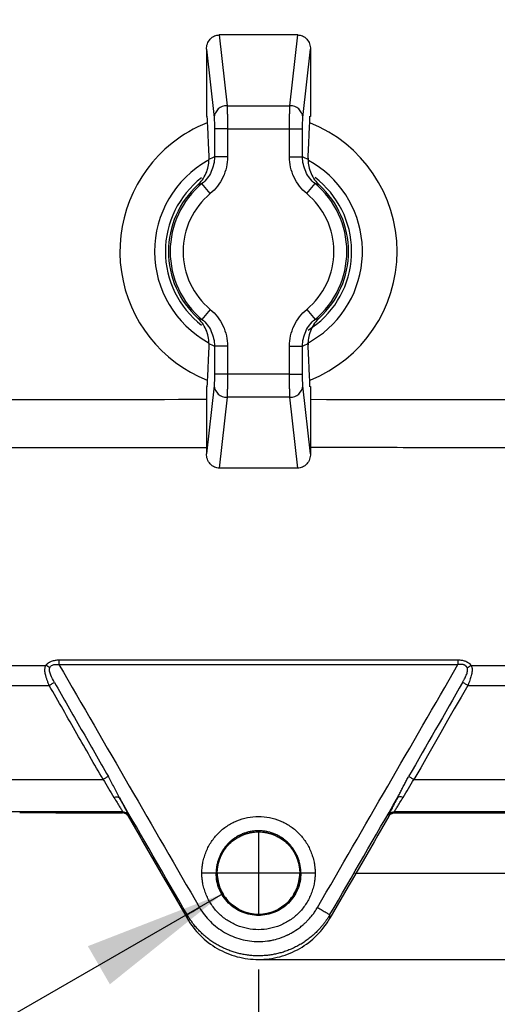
# Model space of a CAD drawing. Header units: inches. Extents: x 1.2 to 53.8, y 1.2 to 41.3.
# Tile 4 of 45: x 12.8 to 15, y 9.3 to 13.7. Entities that reach past the tile are written whole.
import ezdxf

# ---------------------------------------------------------------- set-up
doc = ezdxf.new("R2010")
doc.units = ezdxf.units.IN
doc.header["$LTSCALE"] = 5
doc.header["$MEASUREMENT"] = 0
doc.linetypes.add('CENTERX2', pattern=[0.8, 0.5, -0.1, 0.1, -0.1])
doc.layers.add('CENTER', color=40, linetype='CENTERX2')
doc.layers.add('DIMENSIONS', color=140, linetype='Continuous', lineweight=25)
doc.styles.add('SLDTEXTSTYLE0', font='TXT', dxfattribs={"width": 0.7})
doc.dimstyles.new('SLDDIMSTYLE0', dxfattribs={"dimtxt": 0.424805, "dimasz": 0.65, "dimexe": 0, "dimexo": 0.0625, "dimgap": 0.106201, "dimtad": 0, "dimtih": 1, "dimtoh": 1, "dimrnd": 1e-09, "dimdsep": 46, "dimtxsty": 'SLDTEXTSTYLE0', "dimsah": 1, "dimcen": 0, "dimadec": 0, "dimazin": 2, "dimtfac": 1, "dimtofl": 0, "dimtmove": 0, "dimatfit": 3, "dimfxl": 0, "dimfrac": 2, "dimtolj": 1, "dimtzin": 12, "dimarcsym": 0})
doc.dimstyles.new('SLDDIMSTYLE1', dxfattribs={"dimtxt": 0.424805, "dimasz": 0.65, "dimexe": 0, "dimexo": 0.0625, "dimgap": 0.106201, "dimtad": 0, "dimtih": 1, "dimtoh": 1, "dimrnd": 1e-09, "dimzin": 12, "dimdsep": 46, "dimtxsty": 'SLDTEXTSTYLE0', "dimsah": 1, "dimcen": 0.09, "dimadec": 0, "dimazin": 3, "dimtfac": 1, "dimtofl": 0, "dimtmove": 0, "dimatfit": 3, "dimfxl": 0, "dimfrac": 2, "dimtolj": 1, "dimtzin": 12, "dimarcsym": 0})
doc.dimstyles.new('SLDDIMSTYLE2', dxfattribs={"dimtxt": 0.424805, "dimasz": 0.65, "dimexe": 0, "dimexo": 0.0625, "dimgap": 0.106201, "dimtad": 0, "dimtih": 1, "dimtoh": 1, "dimrnd": 1e-09, "dimdsep": 46, "dimtxsty": 'SLDTEXTSTYLE0', "dimsah": 1, "dimcen": 0.09, "dimadec": 0, "dimazin": 2, "dimtfac": 1, "dimtmove": 0, "dimatfit": 0, "dimfxl": 0, "dimfrac": 2, "dimtolj": 1, "dimtzin": 12, "dimarcsym": 0})

# ---------------------------------------------------------------- blocks, each defined once
blk = doc.blocks.new('_D')
at = {"layer": 'DIMENSIONS'}
for p, q in [((13.7672, 9.7726), (12.3435, 8.9506)), ((10.5748, 8.9506), (10.4322, 8.9506)), ((10.4322, 8.9506), (10.4322, 8.2755)), ((11.4838, 8.9506), (11.6264, 8.9506)), ((11.6264, 8.9506), (11.6264, 8.2755)), ((12.3435, 8.9506), (11.9812, 8.9506)), ((10.4322, 8.2755), (10.5748, 8.2755)), ((11.6264, 8.2755), (11.4838, 8.2755))]:
    blk.add_line(p, q, dxfattribs=at)
blk.add_solid([(13.7672, 9.7726), (13.1543, 9.5342), (13.2543, 9.361)], dxfattribs=at)
at = {"layer": 'DIMENSIONS', "char_height": 0.41667, "attachment_point": 1, "style": 'SLDTEXTSTYLE0'}
for s, insert in [('%%c', (10.0774, 9.5829)), ('0.38', (10.7188, 9.5829)), ('9.5', (10.5748, 8.8126))]:
    blk.add_mtext(s, dxfattribs=dict(at, insert=insert))
blk = doc.blocks.new('_D_1')
at = {"layer": 'DIMENSIONS'}
for p, q in [((7.3666, 15.0785), (7.3666, 6.5811)), ((13.9296, 9.4289), (13.9296, 6.5811)), ((7.3666, 7.2061), (8.8466, 7.2061)), ((9.4223, 7.2061), (9.2796, 7.2061)), ((9.2796, 7.2061), (9.2796, 6.5309)), ((11.038, 7.2061), (11.1806, 7.2061)), ((11.1806, 7.2061), (11.1806, 6.5309)), ((13.9296, 7.2061), (11.6136, 7.2061)), ((9.2796, 6.5309), (9.4223, 6.5309)), ((11.1806, 6.5309), (11.038, 6.5309))]:
    blk.add_line(p, q, dxfattribs=at)
for points in [[(7.3666, 7.2061), (8.0166, 7.1061), (8.0166, 7.3061)], [(13.9296, 7.2061), (13.2796, 7.3061), (13.2796, 7.1061)]]:
    blk.add_solid(points, dxfattribs=at)
at = {"layer": 'DIMENSIONS', "char_height": 0.41667, "attachment_point": 1, "style": 'SLDTEXTSTYLE0'}
for s, insert in [('6.56', (9.599, 7.8383)), ('166.7', (9.4223, 7.068))]:
    blk.add_mtext(s, dxfattribs=dict(at, insert=insert))
blk = doc.blocks.new('_D_2')
at = {"layer": 'DIMENSIONS'}
for p, q in [((20.4926, 15.0785), (20.4926, 6.5811)), ((13.9296, 9.4289), (13.9296, 6.5811)), ((13.9296, 7.2061), (16.6775, 7.2061)), ((17.2531, 7.2061), (17.1105, 7.2061)), ((17.1105, 7.2061), (17.1105, 6.5309)), ((18.8689, 7.2061), (19.0115, 7.2061)), ((19.0115, 7.2061), (19.0115, 6.5309)), ((20.4926, 7.2061), (19.4445, 7.2061)), ((17.1105, 6.5309), (17.2531, 6.5309)), ((19.0115, 6.5309), (18.8689, 6.5309))]:
    blk.add_line(p, q, dxfattribs=at)
for points in [[(13.9296, 7.2061), (14.5796, 7.1061), (14.5796, 7.3061)], [(20.4926, 7.2061), (19.8426, 7.3061), (19.8426, 7.1061)]]:
    blk.add_solid(points, dxfattribs=at)
at = {"layer": 'DIMENSIONS', "char_height": 0.41667, "attachment_point": 1, "style": 'SLDTEXTSTYLE0'}
for s, insert in [('6.56', (17.4298, 7.8383)), ('166.7', (17.2531, 7.068))]:
    blk.add_mtext(s, dxfattribs=dict(at, insert=insert))
blk = doc.blocks.new('_D_3')
at = {"layer": 'DIMENSIONS'}
for p, q in [((17.918, 20.5129), (22.384, 20.5129)), ((21.759, 20.5129), (21.759, 16.2714)), ((20.9511, 15.5011), (20.8085, 15.5011)), ((20.8085, 15.5011), (20.8085, 14.826)), ((22.5669, 15.5011), (22.7095, 15.5011)), ((22.7095, 15.5011), (22.7095, 14.826)), ((20.8085, 14.826), (20.9511, 14.826)), ((22.7095, 14.826), (22.5669, 14.826)), ((21.759, 10.14), (21.759, 14.7309)), ((14.798, 10.14), (22.384, 10.14))]:
    blk.add_line(p, q, dxfattribs=at)
for points in [[(21.759, 20.5129), (21.659, 19.8629), (21.859, 19.8629)], [(21.759, 10.14), (21.859, 10.79), (21.659, 10.79)]]:
    blk.add_solid(points, dxfattribs=at)
at = {"layer": 'DIMENSIONS', "char_height": 0.41667, "attachment_point": 1, "style": 'SLDTEXTSTYLE0'}
for s, insert in [('10.37', (20.9511, 16.1333)), ('263.5', (20.9511, 15.3631))]:
    blk.add_mtext(s, dxfattribs=dict(at, insert=insert))
blk = doc.blocks.new('_D_4')
at = {"layer": 'DIMENSIONS'}
for p, q in [((17.8784, 20.8882), (23.9385, 20.8882)), ((23.3135, 20.8882), (23.3135, 18.1671)), ((22.5056, 17.3968), (22.363, 17.3968)), ((22.363, 17.3968), (22.363, 16.7217)), ((24.1214, 17.3968), (24.264, 17.3968)), ((24.264, 17.3968), (24.264, 16.7217)), ((22.363, 16.7217), (22.5056, 16.7217)), ((24.264, 16.7217), (24.1214, 16.7217)), ((23.3135, 9.4737), (23.3135, 16.6266)), ((14.1796, 9.4737), (23.9385, 9.4737))]:
    blk.add_line(p, q, dxfattribs=at)
for points in [[(23.3135, 20.8882), (23.2135, 20.2382), (23.4135, 20.2382)], [(23.3135, 9.4737), (23.4135, 10.1237), (23.2135, 10.1237)]]:
    blk.add_solid(points, dxfattribs=at)
at = {"layer": 'DIMENSIONS', "char_height": 0.41667, "attachment_point": 1, "style": 'SLDTEXTSTYLE0'}
for s, insert in [('11.41', (22.5056, 18.029)), ('289.9', (22.5056, 17.2588))]:
    blk.add_mtext(s, dxfattribs=dict(at, insert=insert))
blk = doc.blocks.new('_D_6')
at = {"layer": 'DIMENSIONS'}
for p, q in [((15.1957, 10.14), (15.1957, 11.39)), ((14.798, 10.14), (15.8207, 10.14)), ((14.3671, 9.8664), (15.8207, 9.8664)), ((15.1957, 8.9506), (15.1957, 9.8664)), ((15.6964, 8.9506), (15.1957, 8.9506)), ((16.4622, 8.9506), (16.3196, 8.9506)), ((16.3196, 8.9506), (16.3196, 8.2755)), ((17.3712, 8.9506), (17.5138, 8.9506)), ((17.5138, 8.9506), (17.5138, 8.2755)), ((16.3196, 8.2755), (16.4622, 8.2755)), ((17.5138, 8.2755), (17.3712, 8.2755))]:
    blk.add_line(p, q, dxfattribs=at)
for points in [[(15.1957, 10.14), (15.2957, 10.79), (15.0957, 10.79)], [(15.1957, 9.8664), (15.0957, 9.2164), (15.2957, 9.2164)]]:
    blk.add_solid(points, dxfattribs=at)
at = {"layer": 'DIMENSIONS', "char_height": 0.41667, "attachment_point": 1, "style": 'SLDTEXTSTYLE0'}
for s, insert in [('0.27', (16.2855, 9.5829)), ('6.9', (16.4622, 8.8126))]:
    blk.add_mtext(s, dxfattribs=dict(at, insert=insert))

msp = doc.modelspace()

# ---------------------------------------------------------------- linework, layer by layer
for p, q in [((13.7511, 13.6756), (13.7868, 13.354)), ((14.1082, 13.6756), (13.7511, 13.6756)), ((14.0724, 13.354), (14.1082, 13.6756)), ((13.6934, 13.6112), (13.6934, 13.305)), ((13.6934, 13.6112), (13.7278, 13.3011)), ((14.1314, 13.3011), (14.1658, 13.6112)), ((14.1658, 13.6112), (14.1658, 13.305)), ((13.7868, 13.354), (14.0724, 13.354)), ((13.7886, 13.2483), (13.7297, 13.2483)), ((13.7297, 13.2483), (13.7297, 13.1212)), ((13.7886, 13.2483), (14.0706, 13.2483)), ((13.7886, 13.2483), (13.7886, 13.1212)), ((14.0706, 13.2483), (14.1296, 13.2483)), ((14.0706, 13.1212), (14.0706, 13.2483)), ((14.1296, 13.1212), (14.1296, 13.2483)), ((13.7043, 13.1156), (13.7043, 13.1096)), ((13.7886, 13.1212), (13.7297, 13.1212)), ((14.0706, 13.1212), (14.1296, 13.1212)), ((14.1549, 13.1156), (14.1549, 13.1096)), ((13.7105, 12.9546), (13.6727, 13)), ((14.1487, 12.9546), (14.1865, 13)), ((13.7105, 12.4282), (13.6727, 12.3828)), ((14.1487, 12.4282), (14.1865, 12.3828)), ((14.1556, 12.3336), (14.1937, 12.3606)), ((13.7043, 12.2731), (13.7043, 12.2672)), ((13.7886, 12.2616), (13.7297, 12.2616)), ((13.7297, 12.2616), (13.7297, 12.1345)), ((13.7886, 12.2616), (13.7886, 12.1345)), ((14.0706, 12.2616), (14.1296, 12.2616)), ((14.0706, 12.1345), (14.0706, 12.2616)), ((14.1296, 12.1345), (14.1296, 12.2616)), ((14.1549, 12.2731), (14.1549, 12.2672)), ((13.7886, 12.1345), (13.7297, 12.1345)), ((14.0706, 12.1345), (13.7886, 12.1345)), ((14.0706, 12.1345), (14.1296, 12.1345)), ((13.7278, 12.0816), (13.6934, 11.7715)), ((13.6934, 12.0778), (13.6934, 11.7715)), ((14.1658, 11.7715), (14.1314, 12.0816)), ((14.1658, 12.0778), (14.1658, 11.7715)), ((13.7868, 12.0288), (13.7511, 11.7071)), ((14.0724, 12.0288), (13.7868, 12.0288)), ((14.1082, 11.7071), (14.0724, 12.0288)), ((14.1082, 11.7071), (13.7511, 11.7071)), ((13.3112, 10.14), (13.3112, 10.1445)), ((13.3371, 10.1296), (13.3371, 10.125)), ((14.5221, 10.1296), (14.5221, 10.125)), ((14.548, 10.1445), (14.548, 10.14)), ((13.7372, 9.8664), (13.7421, 9.8664)), ((14.1171, 9.8664), (14.122, 9.8664)), ((13.6053, 9.6775), (13.6053, 9.6611)), ((14.254, 9.6611), (14.254, 9.6775))]:
    msp.add_line(p, q)
at = {"flags": 128}
for points in [[(13.6956, 13.3058), (13.6944, 13.3053), (13.6934, 13.305)], [(14.1658, 13.305), (14.1646, 13.3054), (14.1636, 13.3058)], [(14.1529, 12.275), (14.1613, 12.2797), (14.2244, 12.3222)], [(13.6934, 12.0778), (13.6946, 12.0773), (13.6956, 12.077)], [(14.1636, 12.077), (14.1649, 12.0774), (14.1658, 12.0778)], [(13.023, 10.8352), (13.2497, 10.8354), (13.4763, 10.8356), (13.703, 10.8357), (13.9296, 10.8358), (14.1563, 10.8357), (14.3829, 10.8356), (14.6095, 10.8354), (14.8362, 10.8352)], [(13.0231, 10.814), (13.2497, 10.8142), (13.4763, 10.8144), (13.703, 10.8145), (13.9296, 10.8146), (14.1562, 10.8145), (14.3829, 10.8144), (14.6095, 10.8142), (14.8361, 10.814)], [(14.8805, 10.7196), (14.8499, 10.6662), (14.8194, 10.6127), (14.7888, 10.5592), (14.7583, 10.5058), (14.7277, 10.4523), (14.6972, 10.3988), (14.6666, 10.3454), (14.636, 10.2919)], [(13.0081, 10.1403), (13.046, 10.1402), (13.0839, 10.1402), (13.1218, 10.1401), (13.1597, 10.1401), (13.1976, 10.1401), (13.2354, 10.14), (13.2733, 10.14), (13.3112, 10.14)], [(14.548, 10.14), (14.5859, 10.14), (14.6238, 10.14), (14.6617, 10.1401), (14.6996, 10.1401), (14.7374, 10.1401), (14.7753, 10.1402), (14.8132, 10.1402), (14.8511, 10.1403)]]:
    msp.add_lwpolyline(points, dxfattribs=at)
for centre, radius, start, end in [((13.7855, 13.2961), 0.0578, 88.6744, 175.034), ((14.0737, 13.2961), 0.0578, 4.966, 91.3256), ((13.9296, 12.6914), 0.6299, 111.71, 128.6047), ((13.9296, 12.6914), 0.6299, 291.838, 68.2156), ((13.9296, 12.6914), 0.6299, 128.6047, 248.2486), ((13.9296, 12.6914), 0.4724, 119.0629, 241.1412), ((13.9296, 12.6914), 0.4724, 308.6047, 61.1586), ((13.9296, 12.6914), 0.4232, 127.7407, 232.3117), ((13.9296, 12.6914), 0.4232, 308.6047, 52.5446), ((13.9296, 12.6914), 0.4094, 132.4807, 227.5193), ((13.9296, 12.6914), 0.4015, 129.7777, 230.2223), ((13.9296, 12.6914), 0.4015, 309.7777, 50.2223), ((13.9296, 12.6914), 0.4094, 312.4807, 47.5193), ((13.9296, 12.6914), 0.3425, 129.7777, 230.2223), ((13.9296, 12.6914), 0.3425, 309.7777, 50.2223), ((13.7855, 12.0866), 0.0578, 184.966, 271.3256), ((14.0737, 12.0866), 0.0578, 268.6744, 355.034), ((12.964, -26.0364), 36.1766, 89.93004, 90.18918), ((13.3112, 10.1145), 0.03, 30.2743, 89.9857), ((14.548, 10.1145), 0.03, 90.0143, 149.7257), ((14.8953, -26.0473), 36.1876, 89.81088, 90.06994)]:
    msp.add_arc(centre, radius, start, end)
for points, knots in [([(13.6934, 13.6112), (13.6934, 13.6189), (13.6946, 13.6272), (13.7002, 13.643), (13.7046, 13.6506), (13.7158, 13.6631), (13.7226, 13.668), (13.7368, 13.6743), (13.7442, 13.6756), (13.7511, 13.6756)], [0, 0, 0, 0, 0.25, 0.25, 0.5, 0.5, 0.75, 0.75, 1, 1, 1, 1]), ([(14.1082, 13.6756), (14.115, 13.6756), (14.1224, 13.6743), (14.1366, 13.668), (14.1434, 13.6631), (14.1546, 13.6506), (14.159, 13.643), (14.1646, 13.6272), (14.1658, 13.6189), (14.1658, 13.6112)], [0, 0, 0, 0, 0.25, 0.25, 0.5, 0.5, 0.75, 0.75, 1, 1, 1, 1]), ([(13.7868, 13.354), (13.7869, 13.3529), (13.787, 13.3508), (13.7871, 13.3471), (13.7873, 13.3432), (13.7874, 13.3391), (13.7876, 13.3347), (13.7877, 13.3301), (13.7878, 13.3252), (13.7879, 13.3202), (13.788, 13.3151), (13.7881, 13.3098), (13.7882, 13.3044), (13.7883, 13.2989), (13.7884, 13.2933), (13.7884, 13.2877), (13.7885, 13.282), (13.7885, 13.2764), (13.7886, 13.2707), (13.7886, 13.265), (13.7886, 13.2594), (13.7886, 13.2538), (13.7886, 13.2501), (13.7886, 13.2483)], [0, 0, 0, 0, 0.053078, 0.10561, 0.157596, 0.209035, 0.259929, 0.310276, 0.360078, 0.409333, 0.458043, 0.506207, 0.553825, 0.600897, 0.647423, 0.693404, 0.73884, 0.78373, 0.828074, 0.871873, 0.915127, 0.957836, 1, 1, 1, 1]), ([(14.0706, 13.2483), (14.0706, 13.2507), (14.0706, 13.2554), (14.0706, 13.2625), (14.0707, 13.2696), (14.0707, 13.2767), (14.0707, 13.2837), (14.0708, 13.2906), (14.0709, 13.2974), (14.071, 13.304), (14.0711, 13.3118), (14.0713, 13.3206), (14.0715, 13.3301), (14.0718, 13.339), (14.0721, 13.3473), (14.0723, 13.3517), (14.0724, 13.354)], [0, 0, 0, 0, 0.054255, 0.108836, 0.163743, 0.218976, 0.274537, 0.330424, 0.386638, 0.443178, 0.500047, 0.591913, 0.687841, 0.787832, 0.891885, 1, 1, 1, 1]), ([(13.6956, 13.3058), (13.6975, 13.2639), (13.6992, 13.2287), (13.702, 13.1665), (13.7033, 13.1397), (13.7043, 13.1156)], [0, 0, 0, 0, 0.5, 0.5, 1, 1, 1, 1]), ([(13.7278, 13.3011), (13.7281, 13.2987), (13.7284, 13.2956), (13.7288, 13.2882), (13.729, 13.284), (13.7293, 13.2747), (13.7295, 13.2697), (13.7296, 13.2592), (13.7297, 13.2538), (13.7297, 13.2483)], [0, 0, 0, 0, 0.25, 0.25, 0.5, 0.5, 0.75, 0.75, 1, 1, 1, 1]), ([(14.1296, 13.2483), (14.1296, 13.2538), (14.1296, 13.2592), (14.1298, 13.2697), (14.1299, 13.2747), (14.1302, 13.284), (14.1304, 13.2882), (14.1309, 13.2956), (14.1311, 13.2987), (14.1314, 13.3011)], [0, 0, 0, 0, 0.25, 0.25, 0.5, 0.5, 0.75, 0.75, 1, 1, 1, 1]), ([(14.1549, 13.1156), (14.156, 13.1397), (14.1572, 13.1665), (14.16, 13.2287), (14.1617, 13.2639), (14.1636, 13.3058)], [0, 0, 0, 0, 0.5, 0.5, 1, 1, 1, 1]), ([(13.7297, 13.1212), (13.7297, 13.0982), (13.7245, 13.0751), (13.7049, 13.0334), (13.6904, 13.0147), (13.6727, 13)], [0, 0, 0, 0, 0.5, 0.5, 1, 1, 1, 1]), ([(13.7886, 13.1212), (13.7886, 13.1058), (13.787, 13.0904), (13.7802, 13.0594), (13.775, 13.0439), (13.7613, 13.0146), (13.7527, 13.0007), (13.7332, 12.9756), (13.7224, 12.9645), (13.7105, 12.9546)], [0, 0, 0, 0, 0.25, 0.25, 0.5, 0.5, 0.75, 0.75, 1, 1, 1, 1]), ([(14.1487, 12.9546), (14.1369, 12.9645), (14.1261, 12.9756), (14.1065, 13.0007), (14.098, 13.0146), (14.0842, 13.0439), (14.079, 13.0594), (14.0722, 13.0904), (14.0706, 13.1058), (14.0706, 13.1212)], [0, 0, 0, 0, 0.25, 0.25, 0.5, 0.5, 0.75, 0.75, 1, 1, 1, 1]), ([(14.1865, 13), (14.1688, 13.0147), (14.1543, 13.0334), (14.1347, 13.0751), (14.1296, 13.0982), (14.1296, 13.1212)], [0, 0, 0, 0, 0.5, 0.5, 1, 1, 1, 1]), ([(13.6531, 12.9934), (13.6687, 13.0077), (13.682, 13.0259), (13.6999, 13.0664), (13.7043, 13.0885), (13.7043, 13.1096)], [0, 0, 0, 0, 0.5, 0.5, 1, 1, 1, 1]), ([(14.1549, 13.1096), (14.1549, 13.0885), (14.1594, 13.0664), (14.1772, 13.0259), (14.1905, 13.0077), (14.2061, 12.9934)], [0, 0, 0, 0, 0.5, 0.5, 1, 1, 1, 1]), ([(13.7105, 12.4282), (13.7224, 12.4183), (13.7332, 12.4072), (13.7527, 12.3821), (13.7613, 12.3682), (13.775, 12.3389), (13.7802, 12.3234), (13.787, 12.2924), (13.7886, 12.277), (13.7886, 12.2616)], [0, 0, 0, 0, 0.25, 0.25, 0.5, 0.5, 0.75, 0.75, 1, 1, 1, 1]), ([(14.0706, 12.2616), (14.0706, 12.277), (14.0722, 12.2924), (14.079, 12.3234), (14.0842, 12.3389), (14.098, 12.3682), (14.1065, 12.3821), (14.1261, 12.4072), (14.1369, 12.4183), (14.1487, 12.4282)], [0, 0, 0, 0, 0.25, 0.25, 0.5, 0.5, 0.75, 0.75, 1, 1, 1, 1]), ([(13.7043, 12.2731), (13.7043, 12.2943), (13.6999, 12.3164), (13.682, 12.3569), (13.6687, 12.3751), (13.6531, 12.3894)], [0, 0, 0, 0, 0.5, 0.5, 1, 1, 1, 1]), ([(13.6727, 12.3828), (13.6904, 12.3681), (13.7049, 12.3494), (13.7245, 12.3077), (13.7297, 12.2846), (13.7297, 12.2616)], [0, 0, 0, 0, 0.5, 0.5, 1, 1, 1, 1]), ([(14.1296, 12.2616), (14.1296, 12.2846), (14.1347, 12.3077), (14.1543, 12.3494), (14.1688, 12.3681), (14.1865, 12.3828)], [0, 0, 0, 0, 0.5, 0.5, 1, 1, 1, 1]), ([(14.2061, 12.3894), (14.1905, 12.3751), (14.1772, 12.3569), (14.1594, 12.3164), (14.1549, 12.2943), (14.1549, 12.2731)], [0, 0, 0, 0, 0.5, 0.5, 1, 1, 1, 1]), ([(13.7043, 12.2672), (13.7033, 12.2431), (13.702, 12.2162), (13.6992, 12.1541), (13.6975, 12.1189), (13.6956, 12.077)], [0, 0, 0, 0, 0.5, 0.5, 1, 1, 1, 1]), ([(14.1636, 12.077), (14.1617, 12.1189), (14.16, 12.1541), (14.1572, 12.2162), (14.156, 12.2431), (14.1549, 12.2672)], [0, 0, 0, 0, 0.5, 0.5, 1, 1, 1, 1]), ([(13.7297, 12.1345), (13.7297, 12.1289), (13.7296, 12.1236), (13.7295, 12.1131), (13.7293, 12.1081), (13.729, 12.0988), (13.7288, 12.0945), (13.7284, 12.0872), (13.7281, 12.0841), (13.7278, 12.0816)], [0, 0, 0, 0, 0.25, 0.25, 0.5, 0.5, 0.75, 0.75, 1, 1, 1, 1]), ([(13.7886, 12.1345), (13.7886, 12.1321), (13.7886, 12.1274), (13.7886, 12.1202), (13.7886, 12.1131), (13.7885, 12.1061), (13.7885, 12.0991), (13.7884, 12.0922), (13.7883, 12.0854), (13.7882, 12.0788), (13.7881, 12.071), (13.7879, 12.0622), (13.7877, 12.0527), (13.7875, 12.0437), (13.7872, 12.0355), (13.7869, 12.0311), (13.7868, 12.0288)], [0, 0, 0, 0, 0.054255, 0.108836, 0.163743, 0.218976, 0.274537, 0.330424, 0.386638, 0.443178, 0.500047, 0.591913, 0.687841, 0.787832, 0.891885, 1, 1, 1, 1]), ([(14.0724, 12.0288), (14.0724, 12.0299), (14.0722, 12.032), (14.0721, 12.0356), (14.0719, 12.0395), (14.0718, 12.0436), (14.0717, 12.048), (14.0715, 12.0526), (14.0714, 12.0575), (14.0713, 12.0625), (14.0712, 12.0676), (14.0711, 12.0729), (14.071, 12.0783), (14.0709, 12.0838), (14.0709, 12.0894), (14.0708, 12.095), (14.0707, 12.1006), (14.0707, 12.1063), (14.0707, 12.112), (14.0706, 12.1177), (14.0706, 12.1233), (14.0706, 12.1289), (14.0706, 12.1326), (14.0706, 12.1345)], [0, 0, 0, 0, 0.052909, 0.105289, 0.157139, 0.20846, 0.259252, 0.309515, 0.359249, 0.408453, 0.457129, 0.505276, 0.552894, 0.599983, 0.646543, 0.692575, 0.738078, 0.783053, 0.827499, 0.871416, 0.914806, 0.957667, 1, 1, 1, 1]), ([(14.1314, 12.0816), (14.1311, 12.0841), (14.1309, 12.0872), (14.1304, 12.0945), (14.1302, 12.0988), (14.1299, 12.1081), (14.1298, 12.1131), (14.1296, 12.1236), (14.1296, 12.1289), (14.1296, 12.1345)], [0, 0, 0, 0, 0.25, 0.25, 0.5, 0.5, 0.75, 0.75, 1, 1, 1, 1]), ([(9.3614, 12.0048), (10.124, 12.0093), (11.5679, 12.0178), (13.012, 12.0191), (13.6934, 12.0197)], [0, 0, 0, 0, 0.528128, 1, 1, 1, 1]), ([(14.1658, 12.0196), (14.9415, 12.0188), (15.8512, 12.0179), (16.8949, 12.0136), (17.297, 12.0118), (17.6991, 12.0097), (18.0994, 12.0074), (18.3656, 12.0056), (18.4979, 12.0048)], [0, 0, 0, 0, 0.537128, 0.629952, 0.722776, 0.815603, 0.908431, 1, 1, 1, 1]), ([(13.6934, 11.7998), (13.0124, 11.7992), (11.5692, 11.7979), (10.1262, 11.7894), (9.364, 11.7849)], [0, 0, 0, 0, 0.471856, 1, 1, 1, 1]), ([(13.7511, 11.7071), (13.7442, 11.7071), (13.7368, 11.7085), (13.7226, 11.7148), (13.7158, 11.7196), (13.7046, 11.7322), (13.7002, 11.7397), (13.6946, 11.7556), (13.6934, 11.7638), (13.6934, 11.7715)], [0, 0, 0, 0, 0.25, 0.25, 0.5, 0.5, 0.75, 0.75, 1, 1, 1, 1]), ([(14.1658, 11.7715), (14.1658, 11.7638), (14.1646, 11.7556), (14.159, 11.7397), (14.1546, 11.7322), (14.1434, 11.7196), (14.1366, 11.7148), (14.1224, 11.7085), (14.115, 11.7071), (14.1082, 11.7071)], [0, 0, 0, 0, 0.25, 0.25, 0.5, 0.5, 0.75, 0.75, 1, 1, 1, 1]), ([(18.4952, 11.7849), (18.2796, 11.7863), (17.8465, 11.7891), (17.1959, 11.7925), (16.5435, 11.7953), (15.8911, 11.7975), (15.2387, 11.799), (14.6636, 11.7999), (14.306, 11.8), (14.1658, 11.8001)], [0, 0, 0, 0, 0.149441, 0.300137, 0.45083, 0.601519, 0.752206, 0.902891, 1, 1, 1, 1]), ([(12.9633, 10.8099), (12.9639, 10.8107), (12.9651, 10.8125), (12.9674, 10.815), (12.9699, 10.8175), (12.9727, 10.8199), (12.9758, 10.8223), (12.9793, 10.8246), (12.9838, 10.8272), (12.9924, 10.8311), (13.0032, 10.8337), (13.0131, 10.8348), (13.0187, 10.8351), (13.0215, 10.8351), (13.023, 10.8352)], [0, 0, 0, 0, 0.0564868, 0.1137315, 0.1720242, 0.2316398, 0.2928353, 0.3596471, 0.4252336, 0.5288367, 0.7740676, 0.8841774, 0.9371805, 1, 1, 1, 1]), ([(14.8362, 10.8352), (14.842, 10.8352), (14.8475, 10.8348), (14.8554, 10.8336), (14.8577, 10.8331), (14.8623, 10.832), (14.8647, 10.8314), (14.8733, 10.8285), (14.8786, 10.8259), (14.8883, 10.8191), (14.8926, 10.8149), (14.896, 10.8099)], [0, 0, 0, 0, 0.25, 0.25, 0.375, 0.375, 0.5, 0.5, 0.75, 0.75, 1, 1, 1, 1]), ([(8.7121, 10.7904), (8.8893, 10.7918), (9.067, 10.7931), (9.4222, 10.7955), (9.5996, 10.7967), (10.1314, 10.8), (10.4857, 10.8019), (11.5483, 10.8067), (12.2561, 10.8088), (12.9633, 10.8099)], [0, 0, 0, 0, 0.125, 0.125, 0.25, 0.25, 0.5, 0.5, 1, 1, 1, 1]), ([(12.9787, 10.7196), (12.9777, 10.722), (12.9757, 10.7266), (12.9729, 10.7334), (12.9704, 10.74), (12.9682, 10.7463), (12.9661, 10.7524), (12.9644, 10.7582), (12.9624, 10.7653), (12.9606, 10.7734), (12.9593, 10.7823), (12.9589, 10.7904), (12.9594, 10.7977), (12.9607, 10.8042), (12.9624, 10.808), (12.9633, 10.8099)], [0, 0, 0, 0, 0.073773, 0.144874, 0.213338, 0.279202, 0.342506, 0.403298, 0.461631, 0.565532, 0.662781, 0.754014, 0.839995, 0.921634, 1, 1, 1, 1]), ([(13.0022, 10.7328), (12.996, 10.7436), (12.9901, 10.7548), (12.9831, 10.7721), (12.9811, 10.7779), (12.9795, 10.7865), (12.9793, 10.7893), (12.9795, 10.7945), (12.98, 10.7968), (12.9809, 10.7988)], [0, 0, 0, 0, 0.5, 0.5, 0.75, 0.75, 0.875, 0.875, 1, 1, 1, 1]), ([(12.9809, 10.7988), (12.9829, 10.8033), (12.9858, 10.8067), (12.9924, 10.8115), (12.9961, 10.8129), (13.0073, 10.8157), (13.0152, 10.8154), (13.0231, 10.814)], [0, 0, 0, 0, 0.25, 0.25, 0.5, 0.5, 1, 1, 1, 1]), ([(14.8783, 10.7988), (14.8779, 10.7998), (14.877, 10.8016), (14.8752, 10.8041), (14.8732, 10.8064), (14.871, 10.8084), (14.8685, 10.8102), (14.8657, 10.8117), (14.8627, 10.813), (14.8572, 10.8146), (14.8482, 10.8156), (14.8403, 10.8145), (14.8361, 10.814)], [0, 0, 0, 0, 0.073857, 0.145031, 0.214066, 0.281554, 0.34813, 0.414454, 0.481199, 0.549017, 0.759049, 1, 1, 1, 1]), ([(14.8571, 10.7328), (14.8581, 10.7347), (14.8602, 10.7383), (14.8631, 10.7438), (14.8665, 10.7503), (14.8702, 10.7578), (14.874, 10.7666), (14.8772, 10.7751), (14.8792, 10.7829), (14.88, 10.7893), (14.8798, 10.7945), (14.8788, 10.7974), (14.8783, 10.7988)], [0, 0, 0, 0, 0.084794, 0.167926, 0.249523, 0.3798, 0.503049, 0.638179, 0.759352, 0.847109, 0.926452, 1, 1, 1, 1]), ([(14.896, 10.8099), (14.8965, 10.8088), (14.8975, 10.8065), (14.8987, 10.8029), (14.8995, 10.7991), (14.9, 10.7949), (14.9002, 10.7905), (14.9001, 10.7857), (14.8996, 10.7807), (14.8989, 10.7754), (14.8978, 10.7697), (14.8961, 10.7626), (14.8936, 10.7537), (14.89, 10.743), (14.8856, 10.7315), (14.8822, 10.7237), (14.8805, 10.7196)], [0, 0, 0, 0, 0.046725, 0.094459, 0.143453, 0.193935, 0.246118, 0.300189, 0.35632, 0.414663, 0.475355, 0.538519, 0.642087, 0.753366, 0.872603, 1, 1, 1, 1]), ([(14.896, 10.8099), (15.0139, 10.8097), (15.2497, 10.8093), (15.6034, 10.8085), (15.9573, 10.8075), (16.3112, 10.8064), (16.6653, 10.805), (17.0195, 10.8035), (17.3738, 10.8018), (17.7282, 10.7999), (18.0827, 10.7978), (18.4373, 10.7955), (18.7922, 10.7931), (19.0288, 10.7913), (19.1471, 10.7904)], [0, 0, 0, 0, 0.0831836, 0.1663924, 0.2496268, 0.3328869, 0.416173, 0.4994852, 0.5828237, 0.6661887, 0.7495805, 0.8329991, 0.9164874, 1, 1, 1, 1]), ([(8.7133, 10.7002), (8.8909, 10.7015), (9.0688, 10.7028), (9.4246, 10.7053), (9.6025, 10.7065), (10.1356, 10.7097), (10.491, 10.7116), (11.5571, 10.7165), (12.2679, 10.7186), (12.9787, 10.7196)], [0, 0, 0, 0, 0.125, 0.125, 0.25, 0.25, 0.5, 0.5, 1, 1, 1, 1]), ([(12.9787, 10.7196), (12.9836, 10.7224), (12.9885, 10.7252), (12.9967, 10.7298), (13.0001, 10.7317), (13.0022, 10.7328)], [0, 0, 0, 0, 0.5, 0.5, 1, 1, 1, 1]), ([(13.2232, 10.2919), (13.1837, 10.361), (13.1022, 10.5035), (13.0207, 10.6461), (12.9787, 10.7196)], [0, 0, 0, 0, 0.484559, 1, 1, 1, 1]), ([(13.0022, 10.7328), (13.043, 10.6617), (13.1247, 10.5192), (13.2064, 10.3768), (13.2473, 10.3055)], [0, 0, 0, 0, 0.499312, 1, 1, 1, 1]), ([(14.8805, 10.7196), (14.8756, 10.7224), (14.8708, 10.7252), (14.8625, 10.7298), (14.8592, 10.7317), (14.8571, 10.7328)], [0, 0, 0, 0, 0.5, 0.5, 1, 1, 1, 1]), ([(14.8805, 10.7196), (15.5913, 10.7186), (16.6576, 10.7154), (17.7239, 10.7097), (18.257, 10.7065), (18.4347, 10.7053), (18.7014, 10.7035), (18.7903, 10.7028), (18.9237, 10.7019), (18.9682, 10.7015), (19.0571, 10.7009), (19.1015, 10.7005), (19.1459, 10.7002)], [0, 0, 0, 0, 0.5, 0.75, 0.75, 0.875, 0.875, 0.9375, 0.9375, 0.96875, 0.96875, 1, 1, 1, 1]), ([(7.7798, 10.3166), (7.9007, 10.3157), (8.1427, 10.3137), (8.5055, 10.311), (8.8684, 10.3085), (9.2313, 10.3062), (9.5942, 10.304), (9.9571, 10.302), (10.3199, 10.3002), (10.6828, 10.2985), (11.0457, 10.2971), (11.4086, 10.2958), (11.7716, 10.2946), (12.1345, 10.2937), (12.4974, 10.2929), (12.8603, 10.2923), (13.1022, 10.292), (13.2232, 10.2919)], [0, 0, 0, 0, 0.066668, 0.133337, 0.200004, 0.266672, 0.333339, 0.400006, 0.466673, 0.533339, 0.600006, 0.666672, 0.733338, 0.800003, 0.866669, 0.933335, 1, 1, 1, 1]), ([(13.2473, 10.3055), (13.2454, 10.3044), (13.242, 10.3026), (13.2335, 10.2978), (13.2283, 10.2949), (13.2232, 10.2919)], [0, 0, 0, 0, 0.5, 0.5, 1, 1, 1, 1]), ([(13.2981, 10.2088), (13.2896, 10.2242), (13.2815, 10.2407), (13.2649, 10.2735), (13.2563, 10.2897), (13.2473, 10.3055)], [0, 0, 0, 0, 0.5, 0.5, 1, 1, 1, 1]), ([(14.5611, 10.2088), (14.5626, 10.2115), (14.5656, 10.217), (14.57, 10.2255), (14.5744, 10.2342), (14.5788, 10.2429), (14.5832, 10.2517), (14.5877, 10.2606), (14.5923, 10.2695), (14.597, 10.2784), (14.6018, 10.2874), (14.6068, 10.2965), (14.6102, 10.3025), (14.6119, 10.3055)], [0, 0, 0, 0, 0.090613, 0.180965, 0.271161, 0.36131, 0.451519, 0.541896, 0.632548, 0.72358, 0.815098, 0.907204, 1, 1, 1, 1]), ([(14.6119, 10.3055), (14.6138, 10.3044), (14.6172, 10.3026), (14.6257, 10.2978), (14.6309, 10.2949), (14.636, 10.2919)], [0, 0, 0, 0, 0.5, 0.5, 1, 1, 1, 1]), ([(14.636, 10.2919), (14.757, 10.292), (14.999, 10.2923), (15.3619, 10.2929), (15.7248, 10.2937), (16.0877, 10.2946), (16.4506, 10.2958), (16.8135, 10.2971), (17.1764, 10.2985), (17.5393, 10.3002), (17.9022, 10.302), (18.2651, 10.304), (18.6279, 10.3062), (18.9908, 10.3085), (19.3537, 10.311), (19.7166, 10.3137), (19.9585, 10.3157), (20.0794, 10.3166)], [0, 0, 0, 0, 0.066665, 0.133331, 0.199997, 0.266662, 0.333328, 0.399994, 0.466661, 0.533327, 0.599994, 0.666661, 0.733328, 0.799996, 0.866664, 0.933332, 1, 1, 1, 1]), ([(13.2232, 10.2919), (13.2322, 10.2788), (13.2405, 10.2651), (13.2563, 10.2374), (13.2638, 10.2234), (13.2722, 10.2105)], [0, 0, 0, 0, 0.5, 0.5, 1, 1, 1, 1]), ([(14.587, 10.2105), (14.5954, 10.2234), (14.6029, 10.2374), (14.6187, 10.2651), (14.627, 10.2788), (14.636, 10.2919)], [0, 0, 0, 0, 0.5, 0.5, 1, 1, 1, 1]), ([(13.2722, 10.2105), (13.2779, 10.2126), (13.2836, 10.2136), (13.2928, 10.213), (13.2963, 10.2114), (13.2981, 10.2088)], [0, 0, 0, 0, 0.5, 0.5, 1, 1, 1, 1]), ([(13.2722, 10.2105), (13.2777, 10.2022), (13.2828, 10.1942), (13.2921, 10.1794), (13.2963, 10.1726), (13.3034, 10.1607), (13.3063, 10.1557), (13.3102, 10.1481), (13.3112, 10.1456), (13.3112, 10.1445)], [0, 0, 0, 0, 0.25, 0.25, 0.5, 0.5, 0.75, 0.75, 1, 1, 1, 1]), ([(13.2981, 10.2088), (13.3037, 10.1985), (13.3087, 10.1891), (13.3179, 10.1717), (13.3221, 10.1636), (13.3331, 10.1415), (13.3371, 10.1321), (13.3371, 10.1296)], [0, 0, 0, 0, 0.25, 0.25, 0.5, 0.5, 1, 1, 1, 1]), ([(14.5611, 10.2088), (14.5557, 10.1988), (14.5506, 10.1893), (14.5412, 10.1715), (14.537, 10.1633), (14.5299, 10.1491), (14.527, 10.143), (14.5231, 10.1339), (14.5221, 10.1309), (14.5221, 10.1296)], [0, 0, 0, 0, 0.25, 0.25, 0.5, 0.5, 0.75, 0.75, 1, 1, 1, 1]), ([(14.548, 10.1445), (14.548, 10.1456), (14.549, 10.1481), (14.553, 10.1557), (14.5558, 10.1607), (14.5629, 10.1726), (14.5671, 10.1794), (14.5764, 10.1942), (14.5816, 10.2022), (14.587, 10.2105)], [0, 0, 0, 0, 0.25, 0.25, 0.5, 0.5, 0.75, 0.75, 1, 1, 1, 1]), ([(14.587, 10.2105), (14.5813, 10.2126), (14.5756, 10.2136), (14.5664, 10.213), (14.5629, 10.2114), (14.5611, 10.2088)], [0, 0, 0, 0, 0.5, 0.5, 1, 1, 1, 1]), ([(13.3112, 10.1445), (13.1883, 10.1446), (12.9425, 10.1449), (12.5738, 10.1454), (12.2051, 10.1462), (11.8364, 10.1471), (11.4677, 10.1482), (11.099, 10.1495), (10.7303, 10.151), (10.3616, 10.1527), (9.9929, 10.1545), (9.6242, 10.1565), (9.2556, 10.1587), (8.8869, 10.1611), (8.5182, 10.1636), (8.1496, 10.1663), (7.9038, 10.1683), (7.7809, 10.1693)], [0, 0, 0, 0, 0.066667, 0.133334, 0.200001, 0.266667, 0.333333, 0.399999, 0.466665, 0.533331, 0.599997, 0.666663, 0.73333, 0.799997, 0.866664, 0.933332, 1, 1, 1, 1]), ([(20.0783, 10.1693), (19.9554, 10.1683), (19.7097, 10.1663), (19.341, 10.1636), (18.9723, 10.1611), (18.6037, 10.1587), (18.235, 10.1565), (17.8663, 10.1545), (17.4976, 10.1527), (17.1289, 10.151), (16.7602, 10.1495), (16.3915, 10.1482), (16.0229, 10.1471), (15.6541, 10.1462), (15.2854, 10.1454), (14.9167, 10.1449), (14.6709, 10.1446), (14.548, 10.1445)], [0, 0, 0, 0, 0.066668, 0.133336, 0.200003, 0.26667, 0.333337, 0.400003, 0.466669, 0.533335, 0.600001, 0.666667, 0.733333, 0.799999, 0.866666, 0.933333, 1, 1, 1, 1]), ([(13.3371, 10.125), (13.3345, 10.1295), (13.3307, 10.1333), (13.3216, 10.1385), (13.3164, 10.14), (13.3112, 10.14)], [0, 0, 0, 0, 0.5, 0.5, 1, 1, 1, 1]), ([(13.6722, 9.8664), (13.6723, 9.8698), (13.6724, 9.8765), (13.673, 9.8866), (13.674, 9.8966), (13.6754, 9.9066), (13.6782, 9.9215), (13.6831, 9.9411), (13.6917, 9.9649), (13.7025, 9.9878), (13.7197, 10.0168), (13.7464, 10.0496), (13.7858, 10.0816), (13.8306, 10.1054), (13.8791, 10.1202), (13.9296, 10.1255), (13.9801, 10.1203), (14.0286, 10.1054), (14.0734, 10.0816), (14.1128, 10.0496), (14.1395, 10.0168), (14.1567, 9.9879), (14.1675, 9.965), (14.1761, 9.9412), (14.1816, 9.9193), (14.1849, 9.8999), (14.1867, 9.8832), (14.1869, 9.872), (14.187, 9.8664)], [0, 0, 0, 0, 0.012537, 0.025043, 0.037539, 0.050043, 0.062577, 0.093803, 0.125141, 0.156467, 0.187688, 0.25011, 0.312546, 0.375047, 0.437551, 0.499992, 0.56243, 0.624932, 0.687434, 0.749872, 0.81229, 0.843504, 0.874829, 0.906163, 0.937397, 0.958399, 0.979236, 1, 1, 1, 1]), ([(14.5221, 10.125), (14.5247, 10.1295), (14.5285, 10.1333), (14.5376, 10.1385), (14.5428, 10.14), (14.548, 10.14)], [0, 0, 0, 0, 0.5, 0.5, 1, 1, 1, 1]), ([(14.122, 9.8664), (14.1219, 9.8693), (14.1219, 9.875), (14.1213, 9.8837), (14.1203, 9.8923), (14.1189, 9.9008), (14.1172, 9.9093), (14.1151, 9.9176), (14.1126, 9.9259), (14.1097, 9.9341), (14.1065, 9.9421), (14.1029, 9.95), (14.099, 9.9577), (14.0947, 9.9652), (14.0901, 9.9725), (14.0852, 9.9796), (14.08, 9.9864), (14.0745, 9.9931), (14.0686, 9.9994), (14.0625, 10.0055), (14.0561, 10.0114), (14.0495, 10.0169), (14.0426, 10.0221), (14.0355, 10.027), (14.0282, 10.0316), (14.0207, 10.0359), (14.013, 10.0398), (14.0052, 10.0434), (13.9972, 10.0466), (13.989, 10.0494), (13.9807, 10.0519), (13.9724, 10.054), (13.9639, 10.0557), (13.9554, 10.0571), (13.9468, 10.058), (13.9382, 10.0586), (13.9269, 10.0589), (13.9128, 10.0583), (13.8962, 10.0561), (13.8798, 10.0524), (13.8637, 10.0474), (13.8482, 10.0409), (13.8333, 10.0332), (13.8191, 10.0242), (13.8058, 10.0139), (13.7934, 10.0026), (13.7821, 9.9902), (13.7718, 9.9769), (13.7628, 9.9627), (13.755, 9.9478), (13.7486, 9.9323), (13.7436, 9.9162), (13.7399, 9.8998), (13.7377, 9.8832), (13.7374, 9.872), (13.7372, 9.8664)], [0, 0, 0, 0, 0.0143079, 0.0286147, 0.0429202, 0.0572245, 0.0715277, 0.0858297, 0.1001305, 0.1144301, 0.1287285, 0.1430258, 0.1573218, 0.1716167, 0.1859103, 0.2002028, 0.2144941, 0.2287842, 0.243073, 0.2573607, 0.2716471, 0.2859323, 0.3002163, 0.3144991, 0.3287807, 0.343061, 0.3573402, 0.3716182, 0.3858949, 0.4001705, 0.4144448, 0.4287179, 0.4429898, 0.4572605, 0.4715301, 0.4857985, 0.5000657, 0.5278399, 0.5556141, 0.5833884, 0.6111627, 0.638937, 0.6667112, 0.6944854, 0.7222595, 0.7500337, 0.7778078, 0.8055819, 0.8333558, 0.8611298, 0.8889038, 0.9166779, 0.944452, 0.972226, 1, 1, 1, 1]), ([(13.7421, 9.8664), (13.7421, 9.8688), (13.7422, 9.8738), (13.7426, 9.8811), (13.7434, 9.8884), (13.7444, 9.8957), (13.7463, 9.9066), (13.7499, 9.9209), (13.7561, 9.9383), (13.764, 9.9549), (13.7766, 9.976), (13.7962, 9.9998), (13.82, 10.0194), (13.8411, 10.032), (13.8577, 10.0399), (13.8751, 10.0461), (13.891, 10.0501), (13.9051, 10.0524), (13.9173, 10.0537), (13.9255, 10.0538), (13.9296, 10.0539)], [0, 0, 0, 0, 0.025044, 0.050037, 0.075015, 0.100019, 0.125087, 0.1876, 0.2501, 0.312583, 0.375134, 0.500007, 0.624873, 0.687407, 0.749913, 0.812404, 0.874927, 0.916649, 0.95828, 1, 1, 1, 1]), ([(13.7421, 9.8664), (13.7421, 9.8909), (13.747, 9.9155), (13.7658, 9.9608), (13.7797, 9.9816), (13.8144, 10.0163), (13.8352, 10.0302), (13.8805, 10.049), (13.9051, 10.0539), (13.9542, 10.0539), (13.9787, 10.049), (14.024, 10.0302), (14.0448, 10.0163), (14.0796, 9.9816), (14.0934, 9.9608), (14.1122, 9.9155), (14.1171, 9.8909), (14.1171, 9.8664)], [0, 0, 0, 0, 0.125, 0.125, 0.25, 0.25, 0.375, 0.375, 0.5, 0.5, 0.625, 0.625, 0.75, 0.75, 0.875, 0.875, 1, 1, 1, 1]), ([(14.187, 9.8664), (14.187, 9.863), (14.1869, 9.8563), (14.1862, 9.8463), (14.1852, 9.8362), (14.1838, 9.8262), (14.1811, 9.8113), (14.1761, 9.7916), (14.1675, 9.7678), (14.1567, 9.7449), (14.1395, 9.716), (14.1128, 9.6832), (14.0734, 9.6512), (14.0286, 9.6274), (13.9801, 9.6125), (13.9296, 9.6073), (13.8791, 9.6125), (13.8306, 9.6274), (13.7858, 9.6512), (13.7464, 9.6832), (13.7197, 9.716), (13.7025, 9.7449), (13.6917, 9.7678), (13.6831, 9.7916), (13.6776, 9.8134), (13.6743, 9.8328), (13.6726, 9.8496), (13.6723, 9.8608), (13.6722, 9.8664)], [0, 0, 0, 0, 0.012446, 0.024906, 0.037402, 0.049953, 0.062579, 0.093806, 0.125147, 0.156475, 0.187698, 0.250122, 0.312557, 0.375057, 0.437561, 0.500003, 0.562442, 0.624944, 0.687446, 0.749884, 0.812298, 0.843509, 0.874831, 0.906163, 0.937395, 0.958397, 0.979234, 1, 1, 1, 1]), ([(13.7372, 9.8664), (13.737, 9.8664), (13.7352, 9.8664), (13.7285, 9.8664), (13.7236, 9.8664), (13.7116, 9.8664), (13.7045, 9.8664), (13.689, 9.8664), (13.6806, 9.8664), (13.6722, 9.8664)], [0, 0, 0, 0, 0.25, 0.25, 0.5, 0.5, 0.75, 0.75, 1, 1, 1, 1]), ([(14.122, 9.8664), (14.122, 9.8412), (14.117, 9.816), (14.0977, 9.7695), (14.0834, 9.7482), (14.0478, 9.7126), (14.0265, 9.6983), (13.98, 9.679), (13.9548, 9.674), (13.9044, 9.674), (13.8793, 9.679), (13.8327, 9.6983), (13.8114, 9.7126), (13.7758, 9.7482), (13.7615, 9.7695), (13.7423, 9.816), (13.7372, 9.8412), (13.7372, 9.8664)], [0, 0, 0, 0, 0.125, 0.125, 0.25, 0.25, 0.375, 0.375, 0.5, 0.5, 0.625, 0.625, 0.75, 0.75, 0.875, 0.875, 1, 1, 1, 1]), ([(13.7421, 9.8664), (13.7421, 9.8418), (13.747, 9.8173), (13.7658, 9.772), (13.7797, 9.7512), (13.8144, 9.7164), (13.8352, 9.7026), (13.8805, 9.6838), (13.9051, 9.6789), (13.9542, 9.6789), (13.9787, 9.6838), (14.024, 9.7026), (14.0448, 9.7164), (14.0796, 9.7512), (14.0934, 9.772), (14.1122, 9.8173), (14.1171, 9.8418), (14.1171, 9.8664)], [0, 0, 0, 0, 0.125, 0.125, 0.25, 0.25, 0.375, 0.375, 0.5, 0.5, 0.625, 0.625, 0.75, 0.75, 0.875, 0.875, 1, 1, 1, 1]), ([(14.187, 9.8664), (14.1786, 9.8664), (14.1703, 9.8664), (14.1547, 9.8664), (14.1476, 9.8664), (14.1356, 9.8664), (14.1308, 9.8664), (14.1241, 9.8664), (14.1222, 9.8664), (14.122, 9.8664)], [0, 0, 0, 0, 0.25, 0.25, 0.5, 0.5, 0.75, 0.75, 1, 1, 1, 1]), ([(13.6053, 9.6775), (13.6056, 9.6777), (13.6073, 9.6787), (13.6132, 9.6821), (13.6174, 9.6845), (13.6277, 9.6905), (13.6338, 9.694), (13.6471, 9.7017), (13.6543, 9.7059), (13.6614, 9.71)], [0, 0, 0, 0, 0.25, 0.25, 0.5, 0.5, 0.75, 0.75, 1, 1, 1, 1]), ([(14.254, 9.6775), (14.2519, 9.674), (14.2477, 9.6669), (14.241, 9.6567), (14.2341, 9.6467), (14.2269, 9.6369), (14.2194, 9.6275), (14.2117, 9.6184), (14.2037, 9.6095), (14.1955, 9.601), (14.187, 9.5928), (14.1784, 9.5848), (14.1696, 9.5772), (14.1606, 9.5699), (14.1514, 9.563), (14.142, 9.5563), (14.1326, 9.55), (14.1229, 9.544), (14.1132, 9.5383), (14.1034, 9.533), (14.0934, 9.528), (14.0834, 9.5233), (14.0733, 9.5189), (14.0631, 9.5148), (14.0529, 9.5111), (14.0426, 9.5077), (14.0323, 9.5046), (14.022, 9.5018), (14.0117, 9.4993), (14.0014, 9.4972), (13.991, 9.4953), (13.9807, 9.4937), (13.9704, 9.4924), (13.9602, 9.4915), (13.9499, 9.4908), (13.9398, 9.4903), (13.933, 9.4903), (13.923, 9.4903), (13.9098, 9.4906), (13.8899, 9.4922), (13.8699, 9.4949), (13.8498, 9.4987), (13.8297, 9.5037), (13.8097, 9.5098), (13.7898, 9.5172), (13.7701, 9.5257), (13.7508, 9.5355), (13.7319, 9.5465), (13.7134, 9.5588), (13.6955, 9.5722), (13.6783, 9.5869), (13.6617, 9.6028), (13.6461, 9.6198), (13.6314, 9.6379), (13.6176, 9.6571), (13.6094, 9.6707), (13.6053, 9.6775)], [0, 0, 0, 0, 0.015683, 0.031284, 0.046803, 0.062238, 0.077591, 0.092862, 0.10805, 0.123156, 0.138179, 0.15312, 0.167979, 0.182755, 0.19745, 0.212061, 0.226591, 0.241039, 0.255405, 0.269688, 0.28389, 0.29801, 0.312047, 0.326003, 0.339878, 0.35367, 0.367381, 0.38101, 0.394557, 0.408023, 0.421407, 0.43471, 0.447932, 0.461072, 0.474131, 0.487109, 0.500006, 0.500026, 0.525172, 0.550626, 0.576388, 0.602458, 0.628836, 0.655524, 0.682521, 0.709827, 0.737444, 0.765371, 0.793609, 0.822158, 0.851019, 0.880191, 0.909674, 0.93947, 0.969579, 1, 1, 1, 1]), ([(13.6614, 9.71), (13.6751, 9.6867), (13.6918, 9.6652), (13.7301, 9.6272), (13.7517, 9.6106), (13.7984, 9.5836), (13.8235, 9.5731), (13.8755, 9.5588), (13.9024, 9.5551), (13.943, 9.555), (13.9565, 9.5559), (13.9717, 9.558), (13.9736, 9.5583), (13.9755, 9.5586), (13.9759, 9.5587), (13.9764, 9.5587), (13.9775, 9.5589), (13.9798, 9.5593), (13.9878, 9.5607), (13.9946, 9.5622), (14.0099, 9.5658), (14.0188, 9.5685), (14.0419, 9.5763), (14.0523, 9.581), (14.0598, 9.5845), (14.061, 9.5851), (14.0625, 9.5858), (14.063, 9.586), (14.0634, 9.5862), (14.0635, 9.5863), (14.0636, 9.5863), (14.0637, 9.5864), (14.0646, 9.5868), (14.0706, 9.5897), (14.0767, 9.593), (14.0932, 9.6024), (14.1044, 9.6096), (14.1213, 9.6223), (14.127, 9.6268), (14.134, 9.6329), (14.1361, 9.6347), (14.1382, 9.6366), (14.1392, 9.6375), (14.1395, 9.6378), (14.1405, 9.6387), (14.1449, 9.6428), (14.149, 9.6468), (14.1661, 9.6644), (14.176, 9.6771), (14.1905, 9.6975), (14.1951, 9.7053), (14.1978, 9.71)], [0, 0, 0, 0, 0.125, 0.125, 0.25, 0.25, 0.375, 0.375, 0.5, 0.5, 0.5625, 0.5625, 0.570312, 0.571289, 0.571289, 0.572266, 0.572266, 0.574219, 0.578125, 0.59375, 0.59375, 0.625, 0.625, 0.6875, 0.6875, 0.703125, 0.703125, 0.710937, 0.712891, 0.713867, 0.713867, 0.714844, 0.714844, 0.71875, 0.75, 0.75, 0.8125, 0.8125, 0.84375, 0.84375, 0.851562, 0.855469, 0.855469, 0.857422, 0.857422, 0.859375, 0.875, 0.875, 0.9375, 0.9375, 1, 1, 1, 1]), ([(14.1978, 9.71), (14.2049, 9.7059), (14.2121, 9.7017), (14.2254, 9.694), (14.2315, 9.6905), (14.2418, 9.6845), (14.246, 9.6821), (14.252, 9.6787), (14.2536, 9.6777), (14.254, 9.6775)], [0, 0, 0, 0, 0.25, 0.25, 0.5, 0.5, 0.75, 0.75, 1, 1, 1, 1]), ([(13.6053, 9.6611), (13.6217, 9.6328), (13.6418, 9.6066), (13.6879, 9.5604), (13.7139, 9.5404), (13.7705, 9.5076), (13.801, 9.495), (13.8641, 9.478), (13.8969, 9.4737), (13.9624, 9.4737), (13.9951, 9.478), (14.0582, 9.495), (14.0887, 9.5076), (14.1453, 9.5404), (14.1713, 9.5604), (14.2174, 9.6066), (14.2376, 9.6328), (14.254, 9.6611)], [0, 0, 0, 0, 0.125, 0.125, 0.25, 0.25, 0.375, 0.375, 0.5, 0.5, 0.625, 0.625, 0.75, 0.75, 0.875, 0.875, 1, 1, 1, 1])]:
    msp.add_open_spline(points, degree=3, knots=knots)
for points in [[(13.7297, 13.1212), (13.7211, 13.1176), (13.7126, 13.1137), (13.7043, 13.1096)], [(14.1549, 13.1096), (14.1466, 13.1137), (14.1381, 13.1176), (14.1296, 13.1212)], [(13.6727, 13), (13.6661, 12.998), (13.6596, 12.9958), (13.6531, 12.9934)], [(14.2061, 12.9934), (14.1997, 12.9958), (14.1931, 12.998), (14.1865, 13)], [(13.6531, 12.3894), (13.6596, 12.387), (13.6661, 12.3848), (13.6727, 12.3828)], [(14.1865, 12.3828), (14.1931, 12.3848), (14.1997, 12.387), (14.2061, 12.3894)], [(13.7043, 12.2731), (13.7126, 12.2691), (13.7211, 12.2652), (13.7297, 12.2616)], [(14.1296, 12.2616), (14.1381, 12.2652), (14.1466, 12.2691), (14.1549, 12.2731)], [(13.023, 10.8352), (13.0231, 10.8296), (13.0231, 10.8218), (13.0231, 10.814)], [(14.8361, 10.814), (14.8361, 10.8218), (14.8362, 10.8296), (14.8362, 10.8352)], [(12.9809, 10.7988), (12.976, 10.8037), (12.9697, 10.8077), (12.9633, 10.8099)], [(13.0231, 10.814), (13.2359, 10.446), (13.4487, 10.078), (13.6614, 9.71)], [(14.1978, 9.71), (14.4106, 10.078), (14.6234, 10.446), (14.8361, 10.814)], [(14.8783, 10.7988), (14.8832, 10.8037), (14.8896, 10.8077), (14.896, 10.8099)], [(14.8571, 10.7328), (14.7754, 10.5904), (14.6936, 10.4479), (14.6119, 10.3055)], [(13.6053, 9.6775), (13.5029, 9.8546), (13.4005, 10.0317), (13.2981, 10.2088)], [(14.254, 9.6775), (14.3563, 9.8546), (14.4587, 10.0317), (14.5611, 10.2088)], [(13.3371, 10.125), (13.4265, 9.9704), (13.5159, 9.8158), (13.6053, 9.6611)], [(14.5221, 10.125), (14.4327, 9.9704), (14.3433, 9.8158), (14.254, 9.6611)]]:
    msp.add_open_spline(points, degree=3)
at = {"layer": 'CENTER'}
for p, q in [((13.9296, 10.0539), (13.9296, 9.6789)), ((14.1171, 9.8664), (13.7421, 9.8664))]:
    msp.add_line(p, q, dxfattribs=at)
msp.add_circle((13.9296, 9.8664), 0.1875, dxfattribs=at)
at = {"layer": 'DIMENSIONS'}
for p, q in [((14.548, 10.14), (20.7952, 10.14)), ((13.9296, 9.4737), (14.7976, 9.4737))]:
    msp.add_line(p, q, dxfattribs=at)

# ---------------------------------------------------------------- dimensions: what is measured, and where the dimension line sits
for base, p1, p2, angle, dimstyle, picture, middle in [((23.3135, 20.8882), (13.9296, 9.4737), (17.6284, 20.8882), 90, 'SLDDIMSTYLE1', '_D_4', (23.3135, 17.3968)), ((21.759, 10.14), (17.668, 20.5129), (14.548, 10.14), 90, 'SLDDIMSTYLE1', '_D_3', (21.759, 15.5011)), ((13.9296, 7.2061), (7.3666, 15.3285), (13.9296, 9.6789), 0, 'SLDDIMSTYLE1', '_D_1', (10.2301, 7.2061)), ((13.9296, 7.2061), (20.4926, 15.3285), (13.9296, 9.6789), 0, 'SLDDIMSTYLE1', '_D_2', (18.061, 7.2061)), ((15.1957, 9.8664), (14.548, 10.14), (14.1171, 9.8664), 90, 'SLDDIMSTYLE2', '_D_6', (15.1957, 8.9506))]:
    dim = msp.add_linear_dim(base=base, p1=p1, p2=p2, angle=angle, dimstyle=dimstyle, dxfattribs=at)
    dim.commit()
    dim.dimension.update_dxf_attribs({"geometry": picture, "text_midpoint": middle, "dimtype": 160})
dim = msp.add_diameter_dim_2p(p1=(14.0919926, 9.9601354), p2=(13.7672331, 9.7726354), dimstyle='SLDDIMSTYLE0', dxfattribs=at)
dim.commit()
dim.dimension.update_dxf_attribs({"geometry": '_D', "text_midpoint": (11.0292919, 8.950641), "dimtype": 163})

doc.saveas('drawing.dxf')
